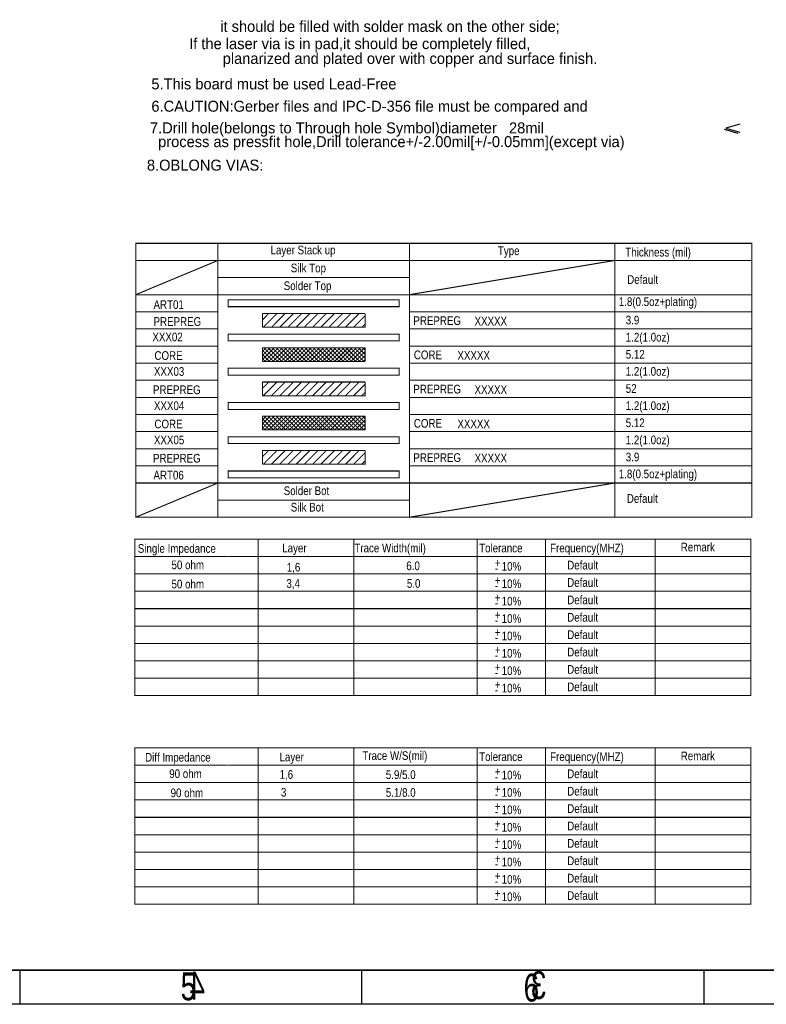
# Model space of a CAD drawing. Extents: x -19 to 391, y -43 to 244.
# Tile 20 of 34: x 186 to 295, y -43 to 101. Entities that reach past the tile are written whole.
import ezdxf

# ---------------------------------------------------------------- set-up
doc = ezdxf.new("R2010")
doc.units = 0
doc.layers.add('BOARD_GEOMETRY_DIMENSION', color=2, linetype='CONTINUOUS')
doc.layers.add('BOARD_GEOMETRY_SILKSCREEN_B', color=1, linetype='CONTINUOUS')

msp = doc.modelspace()

# ---------------------------------------------------------------- linework, layer by layer
at = {"layer": 'BOARD_GEOMETRY_DIMENSION'}
msp.add_lwpolyline([(-19.05, -43.18), (-19.05, 243.819934), (390.949942, 243.819934), (390.949942, -43.18)], close=True, dxfattribs=at)
for points in [[(291.13988, 85.3821), (289.139884, 84.781898), (291.13988, 84.18195)], [(290.939982, 83.982052), (288.939986, 84.582)], [(-14.05001, -38.179756), (385.949952, -38.179756)], [(185.950098, -38.179756), (185.950098, -43.18)], [(235.949998, -43.18), (235.949998, -38.179756)], [(285.949898, -43.18), (285.949898, -38.179756)]]:
    msp.add_lwpolyline(points, dxfattribs=at)
for points, const_width in [([(292.90391, 67.95897), (292.90391, 65.459102), (202.90409, 65.459102), (202.90409, 67.95897)], 0.150114), ([(216.403936, 58.709052), (241.403886, 58.709052), (241.403886, 59.70905), (216.403936, 59.70905)], 0.150114), ([(216.403936, 53.709062), (241.403886, 53.709062), (241.403886, 54.70906), (216.403936, 54.70906)], 0.150114), ([(216.403936, 48.709072), (241.403886, 48.709072), (241.403886, 49.70907), (216.403936, 49.70907)], 0.150114), ([(216.403936, 43.709082), (241.403886, 43.709082), (241.403886, 44.70908), (216.403936, 44.70908)], 0.150114), ([(216.403936, 38.709092), (241.403886, 38.709092), (241.403886, 39.70909), (216.403936, 39.70909)], 0.150114), ([(216.403936, 33.709102), (241.403886, 33.709102), (241.403886, 34.7091), (216.403936, 34.7091)], 0.150114), ([(202.90409, 27.95905), (292.90391, 27.95905), (292.90391, 32.95904), (202.90409, 32.95904)], 0.1524), ([(202.77709, 24.765), (292.77691, 24.765), (292.77691, 14.605), (202.77709, 14.605)], 0.151892), ([(202.77709, -5.715), (292.77691, -5.715), (292.77691, -15.875), (202.77709, -15.875)], 0.151892)]:
    msp.add_lwpolyline(points, close=True, dxfattribs=dict(at, const_width=const_width))
for points, const_width in [([(214.904066, 32.95904), (214.904066, 67.95897)], 0.1524), ([(242.90401, 32.95904), (242.90401, 67.95897)], 0.1524), ([(272.90395, 32.95904), (272.90395, 67.95897)], 0.1524), ([(202.90409, 32.95904), (202.90409, 65.459102)], 0.1524), ([(202.90409, 60.459112), (214.904066, 65.459102)], 0.1524), ([(242.90401, 60.459112), (272.90395, 65.459102)], 0.1524), ([(292.90391, 32.95904), (292.90391, 65.459102)], 0.1524), ([(214.904066, 62.95898), (242.90401, 62.95898)], 0.1524), ([(202.90409, 60.459112), (214.904066, 60.459112)], 0.150114), ([(214.904066, 60.459112), (242.90401, 60.459112)], 0.1524), ([(242.90401, 60.459112), (272.90395, 60.459112)], 0.1524), ([(272.90395, 60.459112), (292.90391, 60.459112)], 0.1524), ([(202.90409, 57.95899), (214.904066, 57.95899)], 0.150114), ([(221.403926, 55.709058), (236.403896, 55.709058), (236.403896, 57.709054)], 0.150114), ([(221.403926, 57.709054), (221.403926, 55.709058)], 0.150114), ([(221.403926, 57.709054), (236.403896, 57.709054)], 0.150114), ([(221.403926, 56.769), (222.323914, 57.698894)], 0.150114), ([(221.54388, 55.709058), (223.503998, 57.668922)], 0.150114), ([(222.74403, 55.709058), (224.714054, 57.688988)], 0.150114), ([(223.943926, 55.709058), (225.92411, 57.688988)], 0.150114), ([(225.144076, 55.709058), (227.124006, 57.688988)], 0.150114), ([(226.343972, 55.709058), (228.334062, 57.698894)], 0.150114), ([(227.544122, 55.709058), (229.513892, 57.679082)], 0.150114), ([(228.744018, 55.709058), (230.723948, 57.688988)], 0.150114), ([(229.943914, 55.709058), (231.913938, 57.679082)], 0.150114), ([(231.144064, 55.709058), (233.114088, 57.688988)], 0.150114), ([(232.34396, 55.709058), (234.313984, 57.679082)], 0.150114), ([(233.54411, 55.709058), (235.52404, 57.688988)], 0.150114), ([(242.90401, 57.95899), (272.90395, 57.95899)], 0.1524), ([(272.90395, 57.95899), (292.90391, 57.95899)], 0.1524), ([(234.744006, 55.709058), (236.403896, 57.368948)], 0.150114), ([(235.943902, 55.709058), (236.384084, 56.148986)], 0.150114), ([(202.90409, 55.459122), (214.904066, 55.459122)], 0.150114), ([(242.90401, 55.459122), (272.90395, 55.459122)], 0.1524), ([(272.90395, 55.459122), (292.90391, 55.459122)], 0.1524), ([(202.90409, 52.959), (214.904066, 52.959)], 0.150114), ([(221.403926, 52.16906), (221.94393, 52.709064)], 0.150114), ([(221.403926, 50.709068), (221.403926, 52.709064)], 0.150114), ([(221.403926, 51.569112), (222.543878, 52.709064)], 0.150114), ([(221.403926, 50.96891), (223.14408, 52.709064)], 0.150114), ([(236.403896, 52.709064), (221.403926, 52.709064)], 0.150114), ([(223.044004, 50.709068), (221.403926, 52.348892)], 0.150114), ([(222.444056, 50.709068), (221.403926, 51.748944)], 0.150114), ([(223.643952, 50.709068), (221.643956, 52.709064)], 0.150114), ([(221.744032, 50.709068), (223.744028, 52.709064)], 0.150114), ([(224.2439, 50.709068), (222.243904, 52.709064)], 0.150114), ([(222.34398, 50.709068), (224.343976, 52.709064)], 0.150114), ([(224.844102, 50.709068), (222.844106, 52.709064)], 0.150114), ([(222.943928, 50.709068), (224.943924, 52.709064)], 0.150114), ([(225.44405, 50.709068), (223.444054, 52.709064)], 0.150114), ([(223.543876, 50.709068), (225.544126, 52.709064)], 0.150114), ([(226.043998, 50.709068), (224.044002, 52.709064)], 0.150114), ([(224.144078, 50.709068), (226.144074, 52.709064)], 0.150114), ([(226.643946, 50.709068), (224.64395, 52.709064)], 0.150114), ([(224.744026, 50.709068), (226.744022, 52.709064)], 0.150114), ([(227.243894, 50.709068), (225.243898, 52.709064)], 0.150114), ([(225.343974, 50.709068), (227.34397, 52.709064)], 0.150114), ([(227.844096, 50.709068), (225.8441, 52.709064)], 0.150114), ([(225.943922, 50.709068), (227.943918, 52.709064)], 0.150114), ([(228.444044, 50.709068), (226.444048, 52.709064)], 0.150114), ([(226.544124, 50.709068), (228.54412, 52.709064)], 0.150114), ([(229.043992, 50.709068), (227.043996, 52.709064)], 0.150114), ([(227.144072, 50.709068), (229.144068, 52.709064)], 0.150114), ([(229.64394, 50.709068), (227.643944, 52.709064)], 0.150114), ([(227.74402, 50.709068), (229.744016, 52.709064)], 0.150114), ([(230.243888, 50.709068), (228.243892, 52.709064)], 0.150114), ([(228.343968, 50.709068), (230.343964, 52.709064)], 0.150114), ([(230.84409, 50.709068), (228.844094, 52.709064)], 0.150114), ([(228.943916, 50.709068), (230.943912, 52.709064)], 0.150114), ([(231.444038, 50.709068), (229.444042, 52.709064)], 0.150114), ([(229.544118, 50.709068), (231.544114, 52.709064)], 0.150114), ([(232.043986, 50.709068), (230.04399, 52.709064)], 0.150114), ([(230.144066, 50.709068), (232.144062, 52.709064)], 0.150114), ([(232.643934, 50.709068), (230.643938, 52.709064)], 0.150114), ([(230.744014, 50.709068), (232.74401, 52.709064)], 0.150114), ([(233.243882, 50.709068), (231.243886, 52.709064)], 0.150114), ([(231.343962, 50.709068), (233.343958, 52.709064)], 0.150114), ([(233.844084, 50.709068), (231.844088, 52.709064)], 0.150114), ([(231.94391, 50.709068), (233.943906, 52.709064)], 0.150114), ([(234.444032, 50.709068), (232.444036, 52.709064)], 0.150114), ([(232.544112, 50.709068), (234.544108, 52.709064)], 0.150114), ([(235.04398, 50.709068), (233.043984, 52.709064)], 0.150114), ([(233.14406, 50.709068), (235.144056, 52.709064)], 0.150114), ([(235.643928, 50.709068), (233.643932, 52.709064)], 0.150114), ([(233.744008, 50.709068), (235.744004, 52.709064)], 0.150114), ([(236.243876, 50.709068), (234.24388, 52.709064)], 0.150114), ([(234.343956, 50.709068), (236.343952, 52.709064)], 0.150114), ([(236.39399, 51.158902), (234.844082, 52.709064)], 0.150114), ([(234.943904, 50.709068), (236.403896, 52.16906)], 0.150114), ([(236.39399, 51.759104), (235.44403, 52.709064)], 0.150114), ([(236.403896, 52.348892), (236.043978, 52.709064)], 0.150114), ([(236.403896, 50.709068), (236.403896, 52.709064)], 0.150114), ([(242.90401, 52.959), (272.90395, 52.959)], 0.1524), ([(272.90395, 52.959), (292.90391, 52.959)], 0.1524), ([(202.90409, 50.458878), (214.904066, 50.458878)], 0.150114), ([(221.844108, 50.709068), (221.403926, 51.148996)], 0.150114), ([(236.403896, 50.709068), (221.403926, 50.709068)], 0.150114), ([(235.544106, 50.709068), (236.403896, 51.569112)], 0.150114), ([(236.144054, 50.709068), (236.384084, 50.959004)], 0.150114), ([(242.90401, 50.458878), (272.90395, 50.458878)], 0.1524), ([(272.90395, 50.458878), (292.90391, 50.458878)], 0.1524), ([(202.90409, 47.95901), (214.904066, 47.95901)], 0.150114), ([(221.403926, 45.709078), (236.403896, 45.709078), (236.403896, 47.709074)], 0.150114), ([(221.403926, 47.709074), (221.403926, 45.709078)], 0.150114), ([(221.403926, 47.709074), (236.403896, 47.709074)], 0.150114), ([(221.403926, 46.76902), (222.323914, 47.698914)], 0.150114), ([(221.54388, 45.709078), (223.503998, 47.668942)], 0.150114), ([(222.74403, 45.709078), (224.714054, 47.689008)], 0.150114), ([(223.943926, 45.709078), (225.92411, 47.689008)], 0.150114), ([(225.144076, 45.709078), (227.124006, 47.689008)], 0.150114), ([(226.343972, 45.709078), (228.334062, 47.698914)], 0.150114), ([(227.544122, 45.709078), (229.513892, 47.679102)], 0.150114), ([(228.744018, 45.709078), (230.723948, 47.689008)], 0.150114), ([(229.943914, 45.709078), (231.913938, 47.679102)], 0.150114), ([(231.144064, 45.709078), (233.114088, 47.689008)], 0.150114), ([(232.34396, 45.709078), (234.313984, 47.679102)], 0.150114), ([(233.54411, 45.709078), (235.52404, 47.689008)], 0.150114), ([(242.90401, 47.95901), (272.90395, 47.95901)], 0.1524), ([(272.90395, 47.95901), (292.90391, 47.95901)], 0.1524), ([(234.744006, 45.709078), (236.403896, 47.368968)], 0.150114), ([(235.943902, 45.709078), (236.384084, 46.149006)], 0.150114), ([(202.90409, 45.458888), (214.904066, 45.458888)], 0.150114), ([(242.90401, 45.458888), (272.90395, 45.458888)], 0.1524), ([(272.90395, 45.458888), (292.90391, 45.458888)], 0.1524), ([(202.90409, 42.95902), (214.904066, 42.95902)], 0.150114), ([(236.403896, 42.709084), (221.403926, 42.709084)], 0.150114), ([(221.403926, 40.96893), (223.14408, 42.709084)], 0.150114), ([(221.403926, 41.568878), (222.543878, 42.709084)], 0.150114), ([(221.403926, 40.709088), (221.403926, 42.709084)], 0.150114), ([(221.403926, 42.16908), (221.94393, 42.709084)], 0.150114), ([(223.044004, 40.709088), (221.403926, 42.348912)], 0.150114), ([(222.444056, 40.709088), (221.403926, 41.748964)], 0.150114), ([(223.643952, 40.709088), (221.643956, 42.709084)], 0.150114), ([(221.744032, 40.709088), (223.744028, 42.709084)], 0.150114), ([(224.2439, 40.709088), (222.243904, 42.709084)], 0.150114), ([(222.34398, 40.709088), (224.343976, 42.709084)], 0.150114), ([(224.844102, 40.709088), (222.844106, 42.709084)], 0.150114), ([(222.943928, 40.709088), (224.943924, 42.709084)], 0.150114), ([(225.44405, 40.709088), (223.444054, 42.709084)], 0.150114), ([(223.543876, 40.709088), (225.544126, 42.709084)], 0.150114), ([(226.043998, 40.709088), (224.044002, 42.709084)], 0.150114), ([(224.144078, 40.709088), (226.144074, 42.709084)], 0.150114), ([(226.643946, 40.709088), (224.64395, 42.709084)], 0.150114), ([(224.744026, 40.709088), (226.744022, 42.709084)], 0.150114), ([(227.243894, 40.709088), (225.243898, 42.709084)], 0.150114), ([(225.343974, 40.709088), (227.34397, 42.709084)], 0.150114), ([(227.844096, 40.709088), (225.8441, 42.709084)], 0.150114), ([(225.943922, 40.709088), (227.943918, 42.709084)], 0.150114), ([(228.444044, 40.709088), (226.444048, 42.709084)], 0.150114), ([(226.544124, 40.709088), (228.54412, 42.709084)], 0.150114), ([(229.043992, 40.709088), (227.043996, 42.709084)], 0.150114), ([(227.144072, 40.709088), (229.144068, 42.709084)], 0.150114), ([(229.64394, 40.709088), (227.643944, 42.709084)], 0.150114), ([(227.74402, 40.709088), (229.744016, 42.709084)], 0.150114), ([(230.243888, 40.709088), (228.243892, 42.709084)], 0.150114), ([(228.343968, 40.709088), (230.343964, 42.709084)], 0.150114), ([(230.84409, 40.709088), (228.844094, 42.709084)], 0.150114), ([(228.943916, 40.709088), (230.943912, 42.709084)], 0.150114), ([(231.444038, 40.709088), (229.444042, 42.709084)], 0.150114), ([(229.544118, 40.709088), (231.544114, 42.709084)], 0.150114), ([(232.043986, 40.709088), (230.04399, 42.709084)], 0.150114), ([(230.144066, 40.709088), (232.144062, 42.709084)], 0.150114), ([(232.643934, 40.709088), (230.643938, 42.709084)], 0.150114), ([(230.744014, 40.709088), (232.74401, 42.709084)], 0.150114), ([(233.243882, 40.709088), (231.243886, 42.709084)], 0.150114), ([(231.343962, 40.709088), (233.343958, 42.709084)], 0.150114), ([(233.844084, 40.709088), (231.844088, 42.709084)], 0.150114), ([(231.94391, 40.709088), (233.943906, 42.709084)], 0.150114), ([(234.444032, 40.709088), (232.444036, 42.709084)], 0.150114), ([(232.544112, 40.709088), (234.544108, 42.709084)], 0.150114), ([(235.04398, 40.709088), (233.043984, 42.709084)], 0.150114), ([(233.14406, 40.709088), (235.144056, 42.709084)], 0.150114), ([(235.643928, 40.709088), (233.643932, 42.709084)], 0.150114), ([(233.744008, 40.709088), (235.744004, 42.709084)], 0.150114), ([(236.243876, 40.709088), (234.24388, 42.709084)], 0.150114), ([(234.343956, 40.709088), (236.343952, 42.709084)], 0.150114), ([(236.39399, 41.158922), (234.844082, 42.709084)], 0.150114), ([(234.943904, 40.709088), (236.403896, 42.16908)], 0.150114), ([(236.39399, 41.759124), (235.44403, 42.709084)], 0.150114), ([(236.403896, 42.348912), (236.043978, 42.709084)], 0.150114), ([(236.403896, 40.709088), (236.403896, 42.709084)], 0.150114), ([(242.90401, 42.95902), (272.90395, 42.95902)], 0.1524), ([(272.90395, 42.95902), (292.90391, 42.95902)], 0.1524), ([(202.90409, 40.458898), (214.904066, 40.458898)], 0.150114), ([(221.844108, 40.709088), (221.403926, 41.149016)], 0.150114), ([(236.403896, 40.709088), (221.403926, 40.709088)], 0.150114), ([(235.544106, 40.709088), (236.403896, 41.568878)], 0.150114), ([(236.144054, 40.709088), (236.384084, 40.959024)], 0.150114), ([(242.90401, 40.458898), (272.90395, 40.458898)], 0.1524), ([(272.90395, 40.458898), (292.90391, 40.458898)], 0.1524), ([(202.90409, 37.95903), (214.904066, 37.95903)], 0.150114), ([(221.403926, 37.709094), (221.403926, 35.709098)], 0.150114), ([(221.403926, 35.709098), (236.403896, 35.709098), (236.403896, 37.709094)], 0.150114), ([(221.403926, 37.709094), (236.403896, 37.709094)], 0.150114), ([(221.403926, 36.76904), (222.323914, 37.698934)], 0.150114), ([(221.54388, 35.709098), (223.503998, 37.668962)], 0.150114), ([(222.74403, 35.709098), (224.714054, 37.689028)], 0.150114), ([(223.943926, 35.709098), (225.92411, 37.689028)], 0.150114), ([(225.144076, 35.709098), (227.124006, 37.689028)], 0.150114), ([(226.343972, 35.709098), (228.334062, 37.698934)], 0.150114), ([(227.544122, 35.709098), (229.513892, 37.679122)], 0.150114), ([(228.744018, 35.709098), (230.723948, 37.689028)], 0.150114), ([(229.943914, 35.709098), (231.913938, 37.679122)], 0.150114), ([(231.144064, 35.709098), (233.114088, 37.689028)], 0.150114), ([(232.34396, 35.709098), (234.313984, 37.679122)], 0.150114), ([(233.54411, 35.709098), (235.52404, 37.689028)], 0.150114), ([(234.744006, 35.709098), (236.403896, 37.368988)], 0.150114), ([(242.90401, 37.95903), (272.90395, 37.95903)], 0.1524), ([(272.90395, 37.95903), (292.90391, 37.95903)], 0.1524), ([(235.943902, 35.709098), (236.384084, 36.149026)], 0.150114), ([(202.90409, 35.458908), (214.904066, 35.458908)], 0.150114), ([(242.90401, 35.458908), (272.90395, 35.458908)], 0.1524), ([(272.90395, 35.458908), (292.90391, 35.458908)], 0.1524), ([(202.90409, 27.95905), (214.904066, 32.95904)], 0.1524), ([(214.904066, 27.95905), (214.904066, 32.95904)], 0.1524), ([(242.90401, 27.95905), (242.90401, 32.95904)], 0.1524), ([(242.90401, 27.95905), (272.90395, 32.95904)], 0.1524), ([(272.90395, 27.95905), (272.90395, 32.95904)], 0.1524), ([(214.904066, 30.458918), (242.90401, 30.458918)], 0.1524), ([(220.777054, 24.765), (220.777054, 14.65072)], 0.151892), ([(234.777026, 24.765), (234.777026, 14.65072)], 0.151892), ([(252.77699, 24.765), (252.77699, 14.65072)], 0.151892), ([(262.77697, 24.765), (262.77697, 14.65072)], 0.151892), ([(278.776938, 24.765), (278.776938, 14.65072)], 0.151892), ([(216.313004, 22.225), (202.77709, 22.225)], 0.151892), ([(216.367106, 22.225), (292.77691, 22.225)], 0.151892), ([(202.77709, 19.685), (292.77691, 19.685)], 0.151892), ([(202.77709, 17.145), (292.77691, 17.145)], 0.151892), ([(292.77691, 14.605), (292.77691, 12.065), (202.77709, 12.065), (202.77709, 14.605)], 0.151892), ([(220.777054, 14.65072), (220.777054, 12.065)], 0.151892), ([(234.777026, 14.65072), (234.777026, 12.065)], 0.151892), ([(252.77699, 14.605), (252.77699, 12.065)], 0.151892), ([(262.77697, 14.65072), (262.77697, 12.065)], 0.151892), ([(278.776938, 14.65072), (278.776938, 12.065)], 0.151892), ([(292.77691, 12.065), (292.77691, 9.525), (202.77709, 9.525), (202.77709, 12.065)], 0.151892), ([(220.777054, 12.11072), (220.777054, 9.525)], 0.151892), ([(234.777026, 12.11072), (234.777026, 9.525)], 0.151892), ([(252.77699, 12.065), (252.77699, 9.525)], 0.151892), ([(262.77697, 12.11072), (262.77697, 9.525)], 0.151892), ([(278.776938, 12.11072), (278.776938, 9.525)], 0.151892), ([(292.77691, 9.525), (292.77691, 6.985), (202.77709, 6.985), (202.77709, 9.525)], 0.151892), ([(220.777054, 9.57072), (220.777054, 6.985)], 0.151892), ([(234.777026, 9.57072), (234.777026, 6.985)], 0.151892), ([(252.77699, 9.525), (252.77699, 6.985)], 0.151892), ([(262.77697, 9.57072), (262.77697, 6.985)], 0.151892), ([(278.776938, 9.57072), (278.776938, 6.985)], 0.151892), ([(292.77691, 6.985), (292.77691, 4.445), (202.77709, 4.445), (202.77709, 6.985)], 0.151892), ([(220.777054, 7.03072), (220.777054, 4.445)], 0.151892), ([(234.777026, 7.03072), (234.777026, 4.445)], 0.151892), ([(252.77699, 6.985), (252.77699, 4.445)], 0.151892), ([(262.77697, 7.03072), (262.77697, 4.445)], 0.151892), ([(278.776938, 7.03072), (278.776938, 4.445)], 0.151892), ([(292.77691, 4.445), (292.77691, 1.905), (202.77709, 1.905), (202.77709, 4.445)], 0.151892), ([(220.777054, 4.49072), (220.777054, 1.905)], 0.151892), ([(234.777026, 4.49072), (234.777026, 1.905)], 0.151892), ([(252.77699, 4.445), (252.77699, 1.905)], 0.151892), ([(262.77697, 4.49072), (262.77697, 1.905)], 0.151892), ([(278.776938, 4.49072), (278.776938, 1.905)], 0.151892), ([(220.777054, -5.715), (220.777054, -15.869158)], 0.151892), ([(234.777026, -5.715), (234.777026, -15.869158)], 0.151892), ([(252.77699, -5.715), (252.77699, -15.869158)], 0.151892), ([(262.77697, -5.715), (262.77697, -15.869158)], 0.151892), ([(278.776938, -5.715), (278.776938, -15.869158)], 0.151892), ([(216.313004, -8.255), (202.77709, -8.255)], 0.151892), ([(216.367106, -8.255), (292.77691, -8.255)], 0.151892), ([(202.77709, -10.795), (292.77691, -10.795)], 0.151892), ([(202.77709, -13.335), (292.77691, -13.335)], 0.151892), ([(292.77691, -15.875), (292.77691, -18.415), (202.77709, -18.415), (202.77709, -15.875)], 0.151892), ([(220.777054, -15.869158), (220.777054, -18.415)], 0.151892), ([(234.777026, -15.875), (234.777026, -18.415)], 0.151892), ([(252.77699, -15.869158), (252.77699, -18.415)], 0.151892), ([(262.77697, -15.869158), (262.77697, -18.415)], 0.151892), ([(278.776938, -15.869158), (278.776938, -18.415)], 0.151892), ([(292.77691, -18.415), (292.77691, -20.955), (202.77709, -20.955), (202.77709, -18.415)], 0.151892), ([(220.777054, -18.409158), (220.777054, -20.955)], 0.151892), ([(234.777026, -18.415), (234.777026, -20.955)], 0.151892), ([(252.77699, -18.409158), (252.77699, -20.955)], 0.151892), ([(262.77697, -18.409158), (262.77697, -20.955)], 0.151892), ([(278.776938, -18.409158), (278.776938, -20.955)], 0.151892), ([(292.77691, -20.955), (292.77691, -23.495), (202.77709, -23.495), (202.77709, -20.955)], 0.151892), ([(220.777054, -20.949158), (220.777054, -23.495)], 0.151892), ([(234.777026, -20.955), (234.777026, -23.495)], 0.151892), ([(252.77699, -20.949158), (252.77699, -23.495)], 0.151892), ([(262.77697, -20.949158), (262.77697, -23.495)], 0.151892), ([(278.776938, -20.949158), (278.776938, -23.495)], 0.151892), ([(292.77691, -23.495), (292.77691, -26.035), (202.77709, -26.035), (202.77709, -23.495)], 0.151892), ([(220.777054, -23.489158), (220.777054, -26.035)], 0.151892), ([(234.777026, -23.495), (234.777026, -26.035)], 0.151892), ([(252.77699, -23.489158), (252.77699, -26.035)], 0.151892), ([(262.77697, -23.489158), (262.77697, -26.035)], 0.151892), ([(278.776938, -23.489158), (278.776938, -26.035)], 0.151892), ([(292.77691, -26.035), (292.77691, -28.575), (202.77709, -28.575), (202.77709, -26.035)], 0.151892), ([(220.777054, -26.029158), (220.777054, -28.575)], 0.151892), ([(234.777026, -26.035), (234.777026, -28.575)], 0.151892), ([(252.77699, -26.029158), (252.77699, -28.575)], 0.151892), ([(262.77697, -26.029158), (262.77697, -28.575)], 0.151892), ([(278.776938, -26.029158), (278.776938, -28.575)], 0.151892)]:
    msp.add_lwpolyline(points, dxfattribs=dict(at, const_width=const_width))
at = {"layer": 'BOARD_GEOMETRY_SILKSCREEN_B'}
msp.add_lwpolyline([(-19.05, -43.18), (-19.05, 243.819934), (390.949942, 243.819934), (390.949942, -43.18)], close=True, dxfattribs=at)
for points in [[(385.949952, -38.179756), (-14.05001, -38.179756)], [(235.949998, -43.18), (235.949998, -38.179756)], [(285.949898, -43.18), (285.949898, -38.179756)]]:
    msp.add_lwpolyline(points, dxfattribs=at)

# ---------------------------------------------------------------- texts
at = {"layer": 'BOARD_GEOMETRY_DIMENSION'}
for s, p in [('it should be filled with solder mask on the other side;', (215.250014, 98.842068)), ('If the laser via is in pad,it should be completely filled,', (210.710018, 96.32188)), ('planarized and plated over with copper and surface finish.', (215.609932, 94.162118)), ('5.This board must be used Lead-Free', (205.19009, 90.442034)), ('6.CAUTION:Gerber files and IPC-D-356 file must be compared and', (205.19009, 87.181944)), ('7.Drill hole(belongs to Through hole Symbol)diameter   28mil', (204.983334, 84.018882)), ('  process as pressfit hole,Drill tolerance+/-2.00mil[+/-0.05mm](except via)', (204.983334, 82.012282)), ('8.OBLONG VIAS:', (204.540104, 78.582012))]:
    msp.add_text(s, height=1.6002, dxfattribs=at).set_placement(p)
for s, height, width, p in [('Layer Stack up', 1.27, 0.8388, (222.593916, 66.349118)), ('Type', 1.27, 0.8388, (255.814068, 66.23558)), ('Thickness (mil)', 1.27, 0.8388, (274.428966, 66.035682)), ('Silk Top', 1.27, 0.8388, (225.554032, 63.729108)), ('Default', 1.27, 0.8388, (274.708874, 62.03569)), ('Solder Top', 1.27, 0.8388, (224.524062, 61.12891)), ('ART01', 1.27, 0.8388, (205.504034, 58.379106)), ('1.8(0.5oz+plating)', 1.27, 0.8388, (273.473926, 58.798968)), ('PREPREG', 1.27, 0.8388, (205.504034, 55.908956)), ('PREPREG', 1.27, 0.8388, (243.46408, 56.035702)), ('XXXXX', 1.27, 0.8388, (252.404118, 55.958994)), ('3.9', 1.27, 0.8388, (274.49399, 56.119014)), ('XXX02', 1.27, 0.8388, (205.334108, 53.649118)), ('1.2(1.0oz)', 1.27, 0.8388, (274.49399, 53.618892)), ('CORE', 1.27, 0.8388, (205.634082, 50.938938)), ('CORE', 1.27, 0.8388, (243.53393, 51.035712)), ('XXXXX', 1.27, 0.8388, (249.903996, 50.959004)), ('5.12', 1.27, 0.8388, (274.49399, 51.119024)), ('XXX03', 1.27, 0.8388, (205.563978, 48.608996)), ('1.2(1.0oz)', 1.27, 0.8388, (274.49399, 48.618902)), ('PREPREG', 1.27, 0.8388, (205.424024, 45.938948)), ('PREPREG', 1.27, 0.8388, (243.46408, 46.035722)), ('XXXXX', 1.27, 0.8388, (252.404118, 45.959014)), ('52', 1.27, 0.8388, (274.49399, 46.119034)), ('XXX04', 1.27, 0.8388, (205.563978, 43.609006)), ('1.2(1.0oz)', 1.27, 0.8388, (274.49399, 43.618912)), ('CORE', 1.27, 0.8388, (205.634082, 40.938958)), ('CORE', 1.27, 0.8388, (243.53393, 41.035478)), ('XXXXX', 1.27, 0.8388, (249.903996, 40.959024)), ('5.12', 1.27, 0.8388, (274.49399, 41.119044)), ('XXX05', 1.27, 0.8388, (205.563978, 38.609016)), ('1.2(1.0oz)', 1.27, 0.8388, (274.49399, 38.618922)), ('3.9', 1.27, 0.8388, (274.49399, 36.119054)), ('PREPREG', 1.27, 0.8388, (205.424024, 35.938968)), ('PREPREG', 1.27, 0.8388, (243.46408, 36.035488)), ('XXXXX', 1.27, 0.8388, (252.404118, 35.959034)), ('ART06', 1.27, 0.8388, (205.493874, 33.469072)), ('1.8(0.5oz+plating)', 1.27, 0.8388, (273.473926, 33.648904)), ('Solder Bot', 1.27, 0.8388, (224.524062, 31.188914)), ('Default', 1.27, 0.8388, (274.65401, 30.059122)), ('Silk Bot', 1.27, 0.8388, (225.554032, 28.789122)), ('Single Impedance', 1.27, 0.8388, (203.205334, 22.761702)), ('Layer', 1.27, 0.8388, (224.305368, 22.827488)), ('Trace Width(mil)', 1.27, 0.8388, (234.846622, 22.827488)), ('Tolerance', 1.27, 0.8388, (253.074932, 22.827488)), ('Frequency(MHZ)', 1.27, 0.8388, (263.444482, 22.827488)), ('Remark', 1.27, 0.8388, (282.531312, 22.9616)), ('50 ohm', 1.27, 0.8388, (208.13141, 20.361656)), ('+', 1.27, 0.8388, (255.35509, 20.655026)), ('Default', 1.27, 0.8388, (265.940032, 20.32762)), ('1,6', 1.27, 0.8388, (224.970594, 20.027392)), ('6.0', 1.27, 0.8388, (242.435634, 20.227544)), ('-', 1.27, 0.8388, (255.35509, 19.893026)), ('10%', 1.27, 0.8388, (256.37109, 20.147026)), ('50 ohm', 1.27, 0.8388, (208.13141, 17.561814)), ('3,4', 1.27, 0.8388, (224.91827, 17.650714)), ('5.0', 1.27, 0.8388, (242.518184, 17.650714)), ('+', 1.27, 0.8388, (255.35509, 18.115026)), ('10%', 1.27, 0.8388, (256.37109, 17.607026)), ('Default', 1.27, 0.8388, (265.940032, 17.78762)), ('-', 1.27, 0.8388, (255.35509, 17.353026)), ('+', 1.27, 0.8388, (255.35509, 15.575026)), ('10%', 1.27, 0.8388, (256.37109, 15.067026)), ('Default', 1.27, 0.8388, (265.940032, 15.24762)), ('-', 1.27, 0.8388, (255.35509, 14.813026)), ('+', 1.27, 0.8388, (255.35509, 13.035026)), ('10%', 1.27, 0.8388, (256.37109, 12.527026)), ('Default', 1.27, 0.8388, (265.940032, 12.70762)), ('+', 1.27, 0.8388, (255.35509, 10.495026)), ('-', 1.27, 0.8388, (255.35509, 12.273026)), ('Default', 1.27, 0.8388, (265.940032, 10.16762)), ('-', 1.27, 0.8388, (255.35509, 9.733026)), ('10%', 1.27, 0.8388, (256.37109, 9.987026)), ('+', 1.27, 0.8388, (255.35509, 7.955026)), ('10%', 1.27, 0.8388, (256.37109, 7.447026)), ('Default', 1.27, 0.8388, (265.940032, 7.62762)), ('-', 1.27, 0.8388, (255.35509, 7.193026)), ('+', 1.27, 0.8388, (255.35509, 5.415026)), ('10%', 1.27, 0.8388, (256.37109, 4.907026)), ('Default', 1.27, 0.8388, (265.940032, 5.08762)), ('-', 1.27, 0.8388, (255.35509, 4.653026)), ('+', 1.27, 0.8388, (255.35509, 2.875026)), ('10%', 1.27, 0.8388, (256.37109, 2.367026)), ('Default', 1.27, 0.8388, (265.940032, 2.54762)), ('-', 1.27, 0.8388, (255.35509, 2.113026)), ('Diff Impedance', 1.27, 0.8388, (204.27061, -7.738364)), ('Layer', 1.27, 0.8388, (223.905318, -7.69239)), ('Trace W/S(mil)', 1.27, 0.8388, (236.011974, -7.492492)), ('Tolerance', 1.27, 0.8388, (253.074932, -7.652512)), ('Frequency(MHZ)', 1.27, 0.8388, (263.444482, -7.652512)), ('Remark', 1.27, 0.8388, (282.531312, -7.538466)), ('90 ohm', 1.27, 0.8388, (207.798924, -10.13841)), ('1,6', 1.27, 0.8388, (223.918272, -10.249154)), ('5.9/5.0', 1.27, 0.8388, (239.440212, -10.272522)), ('+', 1.27, 0.8388, (255.35509, -9.824974)), ('-', 1.27, 0.8388, (255.35509, -10.586974)), ('10%', 1.27, 0.8388, (256.37109, -10.332974)), ('Default', 1.27, 0.8388, (265.940032, -10.15238)), ('5.1/8.0', 1.27, 0.8388, (239.440212, -12.872466)), ('+', 1.27, 0.8388, (255.35509, -12.364974)), ('Default', 1.27, 0.8388, (265.940032, -12.69238)), ('90 ohm', 1.27, 0.8388, (207.998822, -12.938506)), ('3', 1.27, 0.8388, (224.118424, -12.849098)), ('-', 1.27, 0.8388, (255.35509, -13.126974)), ('10%', 1.27, 0.8388, (256.37109, -12.872974)), ('+', 1.27, 0.8388, (255.35509, -14.904974)), ('10%', 1.27, 0.8388, (256.37109, -15.412974)), ('Default', 1.27, 0.8388, (265.940032, -15.23238)), ('-', 1.27, 0.8388, (255.35509, -15.666974)), ('+', 1.27, 0.8388, (255.35509, -17.444974)), ('10%', 1.27, 0.8388, (256.37109, -17.952974)), ('Default', 1.27, 0.8388, (265.940032, -17.77238)), ('-', 1.27, 0.8388, (255.35509, -18.206974)), ('+', 1.27, 0.8388, (255.35509, -19.984974)), ('10%', 1.27, 0.8388, (256.37109, -20.492974)), ('Default', 1.27, 0.8388, (265.940032, -20.31238)), ('+', 1.27, 0.8388, (255.35509, -22.524974)), ('-', 1.27, 0.8388, (255.35509, -20.746974)), ('Default', 1.27, 0.8388, (265.940032, -22.85238)), ('-', 1.27, 0.8388, (255.35509, -23.286974)), ('10%', 1.27, 0.8388, (256.37109, -23.032974)), ('+', 1.27, 0.8388, (255.35509, -25.064974)), ('10%', 1.27, 0.8388, (256.37109, -25.572974)), ('Default', 1.27, 0.8388, (265.940032, -25.39238)), ('-', 1.27, 0.8388, (255.35509, -25.826974)), ('+', 1.27, 0.8388, (255.35509, -27.604974)), ('10%', 1.27, 0.8388, (256.37109, -28.112974)), ('Default', 1.27, 0.8388, (265.940032, -27.93238)), ('-', 1.27, 0.8388, (255.35509, -28.366974)), ('5', 4.064, 0.75, (209.467196, -42.596816)), ('6', 4.064, 0.75, (259.570474, -42.76979))]:
    msp.add_text(s, height=height, dxfattribs=dict(at, width=width)).set_placement(p)
at = {"layer": 'BOARD_GEOMETRY_SILKSCREEN_B', "text_generation_flag": 2, "width": 0.75}
for s, p in [('4', (213.020656, -42.492168)), ('3', (262.903462, -42.409364))]:
    msp.add_text(s, height=4.064, dxfattribs=at).set_placement(p)

doc.saveas('drawing.dxf')
